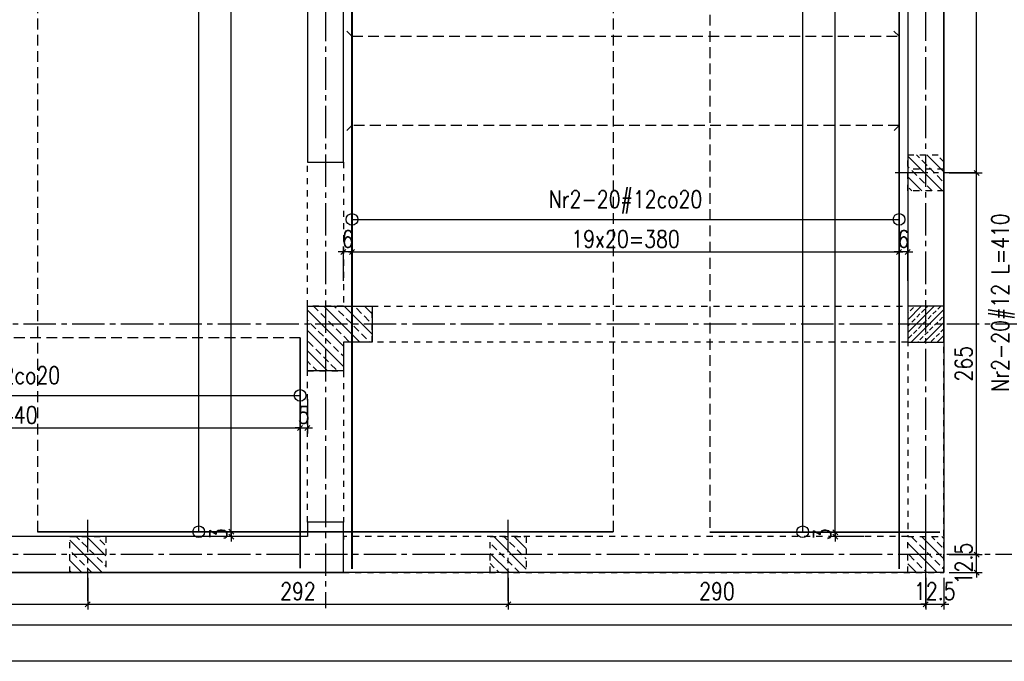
# Model space of a CAD drawing. Extents: x 1815904 to 1900213, y -29904 to -15054.
# Tile 6 of 11: x 1842597 to 1849435, y -29904 to -25449. Entities that reach past the tile are written whole.
import ezdxf

# ---------------------------------------------------------------- set-up
doc = ezdxf.new("R2010")
doc.units = 0
doc.header["$LTSCALE"] = 300
doc.header["$PDMODE"] = 1
for name, pattern in [('CENTER2', [1.125, 0.75, -0.125, 0.125, -0.125]), ('DASHED2', [0.375, 0.25, -0.125]), ('PRZERYWANA', [0.282222, 0.141111, -0.141111])]:
    doc.linetypes.add(name, pattern=pattern)
doc.layers.get('0').update_dxf_attribs({"linetype": 'CONTINUOUS'})
doc.layers.get('Defpoints').update_dxf_attribs({"linetype": 'CONTINUOUS'})
for name, color, linetype in [('111 - opisy TXT3', 2, 'CONTINUOUS'), ('2 - linie odniesienia opisy', 8, 'CONTINUOUS'), ('33 - linia 2', 3, 'CONTINUOUS'), ('44 - osie 2', 6, 'CENTER2'), ('55 - cienka przerywana 2', 1, 'DASHED2'), ('555 - cienka przerywana 3', 1, 'PRZERYWANA')]:
    doc.layers.add(name, color=color, linetype=linetype)
doc.styles.add('TXT2', font='simplex.shx', dxfattribs={"width": 0.8, "height": 120})
doc.dimstyles.new('R1 - centymetry', dxfattribs={"dimtxt": 120, "dimasz": 35, "dimexe": 37.5, "dimexo": 37.5, "dimgap": 20, "dimtad": 0, "dimdec": 0, "dimlfac": 0.1, "dimzin": 0, "dimdsep": 46, "dimtxsty": 'TXT2', "dimblk1": 'OBLIQUE', "dimblk2": 'OBLIQUE', "dimsah": 1, "dimcen": -1.5, "dimdle": 25, "dimclrt": 4, "dimadec": 0, "dimazin": 0, "dimtfac": 0.75, "dimtdec": 0, "dimtix": 1, "dimtmove": 2, "dimatfit": 3, "dimldrblk": 'OBLIQUE', "dimfxl": 200, "dimfxlon": 1, "dimtvp": 0.75, "dimtolj": 1, "dimtzin": 0, "dimarcsym": 0})
doc.dimstyles.new('wym zbr', dxfattribs={"dimtxt": 60, "dimasz": 35, "dimexe": 37.5, "dimexo": 37.5, "dimgap": 0.75, "dimtad": 0, "dimdec": 0, "dimlfac": 0.1, "dimzin": 0, "dimdsep": 46, "dimtxsty": 'TXT2', "dimblk1": 'OBLIQUE', "dimblk2": 'OBLIQUE', "dimsah": 1, "dimcen": -1.5, "dimdle": 25, "dimse1": 1, "dimse2": 1, "dimsd1": 1, "dimsd2": 1, "dimclrt": 4, "dimadec": 0, "dimazin": 0, "dimtfac": 0.75, "dimtdec": 0, "dimtix": 1, "dimtmove": 2, "dimatfit": 3, "dimldrblk": 'OBLIQUE', "dimfxl": 200, "dimfxlon": 1, "dimtvp": 0.75, "dimtolj": 1, "dimtzin": 0, "dimarcsym": 0})
doc.dimstyles.new('wym_plyta', dxfattribs={"dimtxt": 120, "dimasz": 2, "dimexe": 17.5, "dimexo": 37.5, "dimgap": 1.5, "dimtad": 0, "dimdec": 0, "dimlfac": 0.1, "dimzin": 0, "dimdsep": 46, "dimtxsty": 'TXT2', "dimblk": 'kolo wym', "dimcen": -3, "dimdle": 12.5, "dimse1": 1, "dimse2": 1, "dimclrt": 4, "dimadec": 0, "dimazin": 0, "dimtfac": 0.75, "dimtdec": 0, "dimtix": 1, "dimtmove": 2, "dimatfit": 3, "dimldrblk": 'OBLIQUE', "dimfxl": 1, "dimtvp": 0.75, "dimtolj": 1, "dimtzin": 0, "dimarcsym": 0})
pattern_1 = [(135, (2913695.26, 312561.3), (70.710678, 70.710678), []), (135, (2913624.55, 312561.3), (70.710678, 70.710678), [50, -25])]

# ---------------------------------------------------------------- blocks, each defined once
blk = doc.blocks.new('G$CAF9F38F7')
at = {"layer": '2 - linie odniesienia opisy', "transparency": 33554687}
h = blk.add_hatch(dxfattribs=at)
h.set_pattern_fill('ANSI33', color=256, scale=400, angle=180)
h.set_pattern_definition(pattern_1)
h.paths.add_polyline_path([(250, 2400), (0, 2400), (0, 2650), (250, 2650)])
h = blk.add_hatch(dxfattribs=at)
h.set_pattern_fill('ANSI33', color=256, scale=400, angle=180)
h.set_pattern_definition(pattern_1)
h.paths.add_polyline_path([(-5570, -250), (-5820, -250), (-5820, 0), (-5570, 0)])
h = blk.add_hatch(dxfattribs=at)
h.set_pattern_fill('ANSI33', color=256, scale=400, angle=180)
h.set_pattern_definition(pattern_1)
h.paths.add_polyline_path([(-2650, -250), (-2900, -250), (-2900, 0), (-2650, 0)])
h = blk.add_hatch(dxfattribs=at)
h.set_pattern_fill('ANSI33', color=256, scale=400, angle=180)
h.set_pattern_definition(pattern_1)
h.paths.add_polyline_path([(250, -250), (0, -250), (0, 0), (250, 0)])
at = {"layer": '44 - osie 2'}
for points in [[(476.1, 2525), (-117.8, 2525)], [(-5695, -446.5), (-5695, 147.5)], [(-2775, -446.5), (-2775, 147.5)], [(125, -446.5), (125, 147.5)]]:
    blk.add_lwpolyline(points, dxfattribs=at)
at = {"layer": '555 - cienka przerywana 3'}
for points in [[(250, 2400), (0, 2400), (0, 2650), (250, 2650), (250, 2400)], [(-5570, -250), (-5820, -250), (-5820, 0), (-5570, 0), (-5570, -250)], [(-2650, -250), (-2900, -250), (-2900, 0), (-2650, 0), (-2650, -250)], [(250, -250), (0, -250), (0, 0), (250, 0), (250, -250)]]:
    blk.add_lwpolyline(points, close=True, dxfattribs=at)
blk = doc.blocks.new('_OBLIQUE')
at = {"color": 0, "linetype": 'ByBlock'}
blk.add_line((-0.5, -0.5), (0.5, 0.5), dxfattribs=at)
blk = doc.blocks.new('*D66')
at = {"layer": '2 - linie odniesienia opisy', "color": 0, "lineweight": -2, "transparency": 16777216}
for p, q in [((1839969.7, -29325.5), (1839969.7, -29545)), ((1843069.7, -29325.5), (1843069.7, -29545)), ((1839944.7, -29507.5), (1843094.7, -29507.5))]:
    blk.add_line(p, q, dxfattribs=at)
at = {"layer": 'Defpoints', "color": 0, "transparency": 16777216}
for p in [(1839969.7, -29288), (1843069.7, -29288), (1843069.7, -29507.5)]:
    blk.add_point(p, dxfattribs=at)
at = {"layer": '2 - linie odniesienia opisy', "color": 0, "lineweight": -2, "transparency": 16777216, "xscale": 35, "yscale": 35, "zscale": 35, "rotation": 180}
blk.add_blockref('_OBLIQUE', (1839969.7, -29507.5), dxfattribs=at)
at = {"layer": '2 - linie odniesienia opisy', "color": 0, "lineweight": -2, "transparency": 16777216, "xscale": 35, "yscale": 35, "zscale": 35}
blk.add_blockref('_OBLIQUE', (1843069.7, -29507.5), dxfattribs=at)
at = {"layer": '2 - linie odniesienia opisy', "color": 4, "transparency": 16777216, "insert": (1841519.7, -29417.5), "char_height": 120, "attachment_point": 5, "style": 'TXT2'}
blk.add_mtext('\\A1;310', dxfattribs=at)
blk = doc.blocks.new('*D67')
at = {"layer": '2 - linie odniesienia opisy', "color": 0, "lineweight": -2, "transparency": 16777216}
for p, q in [((1843069.7, -29325.5), (1843069.7, -29545)), ((1845989.7, -29325.5), (1845989.7, -29545)), ((1843044.7, -29507.5), (1846014.7, -29507.5))]:
    blk.add_line(p, q, dxfattribs=at)
at = {"layer": 'Defpoints', "color": 0, "transparency": 16777216}
for p in [(1843069.7, -29288), (1845989.7, -29288), (1845989.7, -29507.5)]:
    blk.add_point(p, dxfattribs=at)
at = {"layer": '2 - linie odniesienia opisy', "color": 0, "lineweight": -2, "transparency": 16777216, "xscale": 35, "yscale": 35, "zscale": 35, "rotation": 180}
blk.add_blockref('_OBLIQUE', (1843069.7, -29507.5), dxfattribs=at)
at = {"layer": '2 - linie odniesienia opisy', "color": 0, "lineweight": -2, "transparency": 16777216, "xscale": 35, "yscale": 35, "zscale": 35}
blk.add_blockref('_OBLIQUE', (1845989.7, -29507.5), dxfattribs=at)
at = {"layer": '2 - linie odniesienia opisy', "color": 4, "transparency": 16777216, "insert": (1844529.7, -29417.5), "char_height": 120, "attachment_point": 5, "style": 'TXT2'}
blk.add_mtext('\\A1;292', dxfattribs=at)
blk = doc.blocks.new('*D68')
at = {"layer": '2 - linie odniesienia opisy', "color": 0, "lineweight": -2, "transparency": 16777216}
for p, q in [((1845989.7, -29325.5), (1845989.7, -29545)), ((1848889.7, -29325.5), (1848889.7, -29545)), ((1845964.7, -29507.5), (1848914.7, -29507.5))]:
    blk.add_line(p, q, dxfattribs=at)
at = {"layer": 'Defpoints', "color": 0, "transparency": 16777216}
for p in [(1845989.7, -29288), (1848889.7, -29288), (1848889.7, -29507.5)]:
    blk.add_point(p, dxfattribs=at)
at = {"layer": '2 - linie odniesienia opisy', "color": 0, "lineweight": -2, "transparency": 16777216, "xscale": 35, "yscale": 35, "zscale": 35, "rotation": 180}
blk.add_blockref('_OBLIQUE', (1845989.7, -29507.5), dxfattribs=at)
at = {"layer": '2 - linie odniesienia opisy', "color": 0, "lineweight": -2, "transparency": 16777216, "xscale": 35, "yscale": 35, "zscale": 35}
blk.add_blockref('_OBLIQUE', (1848889.7, -29507.5), dxfattribs=at)
at = {"layer": '2 - linie odniesienia opisy', "color": 4, "transparency": 16777216, "insert": (1847439.7, -29417.5), "char_height": 120, "attachment_point": 5, "style": 'TXT2'}
blk.add_mtext('\\A1;290', dxfattribs=at)
blk = doc.blocks.new('*D69')
at = {"layer": '2 - linie odniesienia opisy', "color": 0, "lineweight": -2, "transparency": 16777216}
for p, q in [((1848889.7, -29325.5), (1848889.7, -29545)), ((1849014.7, -29325.5), (1849014.7, -29545)), ((1848889.7, -29507.5), (1848854.7, -29507.5)), ((1848889.7, -29507.5), (1849014.7, -29507.5)), ((1849014.7, -29507.5), (1849049.7, -29507.5))]:
    blk.add_line(p, q, dxfattribs=at)
at = {"layer": 'Defpoints', "color": 0, "transparency": 16777216}
for p in [(1848889.7, -29288), (1849014.7, -29288), (1849014.7, -29507.5)]:
    blk.add_point(p, dxfattribs=at)
at = {"layer": '2 - linie odniesienia opisy', "color": 0, "lineweight": -2, "transparency": 16777216, "xscale": 35, "yscale": 35, "zscale": 35}
blk.add_blockref('_OBLIQUE', (1848889.7, -29507.5), dxfattribs=at)
at = {"layer": '2 - linie odniesienia opisy', "color": 0, "lineweight": -2, "transparency": 16777216, "xscale": 35, "yscale": 35, "zscale": 35, "rotation": 180}
blk.add_blockref('_OBLIQUE', (1849014.7, -29507.5), dxfattribs=at)
at = {"layer": '2 - linie odniesienia opisy', "color": 4, "transparency": 16777216, "insert": (1848952.2, -29417.5), "char_height": 120, "attachment_point": 5, "style": 'TXT2'}
blk.add_mtext('\\A1;12.5', dxfattribs=at)
blk = doc.blocks.new('*D70')
at = {"layer": '2 - linie odniesienia opisy', "color": 0, "lineweight": -2, "transparency": 16777216}
for p, q in [((1849243, -29163), (1849243, -29128)), ((1849052.2, -29163), (1849280.5, -29163)), ((1849243, -29288), (1849243, -29163)), ((1849052.2, -29288), (1849280.5, -29288)), ((1849243, -29288), (1849243, -29323))]:
    blk.add_line(p, q, dxfattribs=at)
at = {"layer": 'Defpoints', "color": 0, "transparency": 16777216}
for p in [(1849014.7, -29163), (1849243, -29163), (1849014.7, -29288)]:
    blk.add_point(p, dxfattribs=at)
at = {"layer": '2 - linie odniesienia opisy', "color": 0, "lineweight": -2, "transparency": 16777216, "xscale": 35, "yscale": 35, "zscale": 35}
for p, rotation in [((1849243, -29163), 270), ((1849243, -29288), 90)]:
    blk.add_blockref('_OBLIQUE', p, dxfattribs=dict(at, rotation=rotation))
at = {"layer": '2 - linie odniesienia opisy', "color": 4, "transparency": 16777216, "insert": (1849153, -29225.5), "char_height": 120, "attachment_point": 5, "rotation": 90, "style": 'TXT2'}
blk.add_mtext('\\A1;12.5', dxfattribs=at)
blk = doc.blocks.new('*D71')
at = {"layer": '2 - linie odniesienia opisy', "color": 0, "lineweight": -2, "transparency": 16777216}
for p, q in [((1849052.2, -26513), (1849280.5, -26513)), ((1849243, -29188), (1849243, -26488)), ((1849052.2, -29163), (1849280.5, -29163))]:
    blk.add_line(p, q, dxfattribs=at)
at = {"layer": 'Defpoints', "color": 0, "transparency": 16777216}
for p in [(1849014.7, -26513), (1849243, -26513), (1849014.7, -29163)]:
    blk.add_point(p, dxfattribs=at)
at = {"layer": '2 - linie odniesienia opisy', "color": 0, "lineweight": -2, "transparency": 16777216, "xscale": 35, "yscale": 35, "zscale": 35}
for p, rotation in [((1849243, -26513), 90), ((1849243, -29163), 270)]:
    blk.add_blockref('_OBLIQUE', p, dxfattribs=dict(at, rotation=rotation))
at = {"layer": '2 - linie odniesienia opisy', "color": 4, "transparency": 16777216, "insert": (1849153, -27838), "char_height": 120, "attachment_point": 5, "rotation": 90, "style": 'TXT2'}
blk.add_mtext('\\A1;265', dxfattribs=at)
blk = doc.blocks.new('*D72')
at = {"layer": '2 - linie odniesienia opisy', "color": 0, "lineweight": -2, "transparency": 16777216}
for p, q in [((1849052.2, -23863), (1849280.5, -23863)), ((1849243, -26538), (1849243, -23838)), ((1849052.2, -26513), (1849280.5, -26513))]:
    blk.add_line(p, q, dxfattribs=at)
at = {"layer": 'Defpoints', "color": 0, "transparency": 16777216}
for p in [(1849014.7, -23863), (1849243, -23863), (1849014.7, -26513)]:
    blk.add_point(p, dxfattribs=at)
at = {"layer": '2 - linie odniesienia opisy', "color": 0, "lineweight": -2, "transparency": 16777216, "xscale": 35, "yscale": 35, "zscale": 35}
for p, rotation in [((1849243, -23863), 90), ((1849243, -26513), 270)]:
    blk.add_blockref('_OBLIQUE', p, dxfattribs=dict(at, rotation=rotation))
at = {"layer": '2 - linie odniesienia opisy', "color": 4, "transparency": 16777216, "insert": (1849153, -25188), "char_height": 120, "attachment_point": 5, "rotation": 90, "style": 'TXT2'}
blk.add_mtext('\\A1;265', dxfattribs=at)
blk = doc.blocks.new('kolo wym')
at = {"layer": '2 - linie odniesienia opisy'}
blk.add_circle((0, 0), 20.3, dxfattribs=at)
blk = doc.blocks.new('*D79')
at = {"layer": '2 - linie odniesienia opisy', "color": 0, "lineweight": -2, "transparency": 16777216}
blk.add_line((1843840.8, -29002.4), (1843840.8, -17006.4), dxfattribs=at)
at = {"layer": 'Defpoints', "color": 0, "transparency": 16777216}
for p in [(1843840.8, -17004.4), (1844547.6, -17004.4), (1844066.7, -29004.4)]:
    blk.add_point(p, dxfattribs=at)
at = {"layer": '2 - linie odniesienia opisy', "color": 0, "lineweight": -2, "transparency": 16777216, "xscale": 2, "yscale": 2, "zscale": 2}
for p, rotation in [((1843840.8, -17004.4), 90), ((1843840.8, -29004.4), 270)]:
    blk.add_blockref('kolo wym', p, dxfattribs=dict(at, rotation=rotation))
at = {"layer": '2 - linie odniesienia opisy', "color": 4, "transparency": 16777216, "insert": (1843720.8, -23004.4), "char_height": 120, "attachment_point": 5, "rotation": 90, "style": 'TXT2'}
blk.add_mtext('\\A1;Nr1-61#12co20', dxfattribs=at)
blk = doc.blocks.new('*D80')
at = {"layer": '2 - linie odniesienia opisy', "color": 0, "lineweight": -2, "transparency": 16777216}
for p, q in [((1844166.7, -17004.4), (1844029.2, -17004.4)), ((1844066.7, -29029.4), (1844066.7, -16979.4)), ((1844166.7, -29004.4), (1844029.2, -29004.4))]:
    blk.add_line(p, q, dxfattribs=at)
at = {"layer": 'Defpoints', "color": 0, "transparency": 16777216}
for p in [(1844066.7, -17004.4), (1844792.1, -17004.4), (1844792.1, -29004.4)]:
    blk.add_point(p, dxfattribs=at)
at = {"layer": '2 - linie odniesienia opisy', "color": 0, "lineweight": -2, "transparency": 16777216, "xscale": 35, "yscale": 35, "zscale": 35}
for p, rotation in [((1844066.7, -17004.4), 90), ((1844066.7, -29004.4), 270)]:
    blk.add_blockref('_OBLIQUE', p, dxfattribs=dict(at, rotation=rotation))
at = {"layer": '2 - linie odniesienia opisy', "color": 4, "transparency": 16777216, "insert": (1843976.7, -23004.4), "char_height": 120, "attachment_point": 5, "rotation": 90, "style": 'TXT2'}
blk.add_mtext('\\A1;60x20=1200', dxfattribs=at)
blk = doc.blocks.new('*D81')
at = {"layer": '2 - linie odniesienia opisy', "color": 0, "lineweight": -2, "transparency": 16777216}
for p, q in [((1844066.7, -29004.4), (1844066.7, -28969.4)), ((1844266.7, -29004.4), (1844029.2, -29004.4)), ((1844266.7, -29038), (1844029.2, -29038)), ((1844066.7, -29004.4), (1844066.7, -29038)), ((1844066.7, -29038), (1844066.7, -29073))]:
    blk.add_line(p, q, dxfattribs=at)
at = {"layer": 'Defpoints', "color": 0, "transparency": 16777216}
for p in [(1844066.7, -29038), (1844594.7, -29038), (1844719.7, -29004.4)]:
    blk.add_point(p, dxfattribs=at)
at = {"layer": '2 - linie odniesienia opisy', "color": 0, "lineweight": -2, "transparency": 16777216, "xscale": 35, "yscale": 35, "zscale": 35}
for p, rotation in [((1844066.7, -29004.4), 270), ((1844066.7, -29038), 90)]:
    blk.add_blockref('_OBLIQUE', p, dxfattribs=dict(at, rotation=rotation))
at = {"layer": '2 - linie odniesienia opisy', "color": 4, "transparency": 16777216, "insert": (1843976.7, -29021.2), "char_height": 120, "attachment_point": 5, "rotation": 90, "style": 'TXT2'}
blk.add_mtext('\\A1;3', dxfattribs=at)
blk = doc.blocks.new('*D87')
at = {"layer": '2 - linie odniesienia opisy', "color": 0, "lineweight": -2, "transparency": 16777216}
blk.add_line((1844906.7, -26835.9), (1848702.7, -26835.9), dxfattribs=at)
at = {"layer": 'Defpoints', "color": 0, "transparency": 16777216}
for p in [(1848704.7, -26835.9), (1844904.7, -27061.8), (1848704.7, -27542.6)]:
    blk.add_point(p, dxfattribs=at)
at = {"layer": '2 - linie odniesienia opisy', "color": 0, "lineweight": -2, "transparency": 16777216, "xscale": 2, "yscale": 2, "zscale": 2, "rotation": 180}
blk.add_blockref('kolo wym', (1844904.7, -26835.9), dxfattribs=at)
at = {"layer": '2 - linie odniesienia opisy', "color": 0, "lineweight": -2, "transparency": 16777216, "xscale": 2, "yscale": 2, "zscale": 2}
blk.add_blockref('kolo wym', (1848704.7, -26835.9), dxfattribs=at)
at = {"layer": '2 - linie odniesienia opisy', "color": 4, "transparency": 16777216, "insert": (1846804.7, -26715.9), "char_height": 120, "attachment_point": 5, "style": 'TXT2'}
blk.add_mtext('\\A1;Nr2-20#12co20', dxfattribs=at)
blk = doc.blocks.new('*D88')
at = {"layer": '2 - linie odniesienia opisy', "color": 0, "lineweight": -2, "transparency": 16777216}
for p, q in [((1844879.7, -27061.8), (1848729.7, -27061.8)), ((1844904.7, -27161.8), (1844904.7, -27024.3)), ((1848704.7, -27161.8), (1848704.7, -27024.3))]:
    blk.add_line(p, q, dxfattribs=at)
at = {"layer": 'Defpoints', "color": 0, "transparency": 16777216}
for p in [(1848704.7, -27061.8), (1844904.7, -27787.2), (1848704.7, -27787.2)]:
    blk.add_point(p, dxfattribs=at)
at = {"layer": '2 - linie odniesienia opisy', "color": 0, "lineweight": -2, "transparency": 16777216, "xscale": 35, "yscale": 35, "zscale": 35, "rotation": 180}
blk.add_blockref('_OBLIQUE', (1844904.7, -27061.8), dxfattribs=at)
at = {"layer": '2 - linie odniesienia opisy', "color": 0, "lineweight": -2, "transparency": 16777216, "xscale": 35, "yscale": 35, "zscale": 35}
blk.add_blockref('_OBLIQUE', (1848704.7, -27061.8), dxfattribs=at)
at = {"layer": '2 - linie odniesienia opisy', "color": 4, "transparency": 16777216, "insert": (1846804.7, -26971.8), "char_height": 120, "attachment_point": 5, "style": 'TXT2'}
blk.add_mtext('\\A1;19x20=380', dxfattribs=at)
blk = doc.blocks.new('*D89')
at = {"layer": '2 - linie odniesienia opisy', "color": 0, "lineweight": -2, "transparency": 16777216}
for p, q in [((1844844.7, -27061.8), (1844809.7, -27061.8)), ((1844844.7, -27261.8), (1844844.7, -27024.3)), ((1844904.7, -27061.8), (1844844.7, -27061.8)), ((1844904.7, -27261.8), (1844904.7, -27024.3)), ((1844904.7, -27061.8), (1844939.7, -27061.8))]:
    blk.add_line(p, q, dxfattribs=at)
at = {"layer": 'Defpoints', "color": 0, "transparency": 16777216}
for p in [(1844844.7, -27061.8), (1844844.7, -27417.6), (1844904.7, -27417.6)]:
    blk.add_point(p, dxfattribs=at)
at = {"layer": '2 - linie odniesienia opisy', "color": 0, "lineweight": -2, "transparency": 16777216, "xscale": 35, "yscale": 35, "zscale": 35}
blk.add_blockref('_OBLIQUE', (1844844.7, -27061.8), dxfattribs=at)
at = {"layer": '2 - linie odniesienia opisy', "color": 0, "lineweight": -2, "transparency": 16777216, "xscale": 35, "yscale": 35, "zscale": 35, "rotation": 180}
blk.add_blockref('_OBLIQUE', (1844904.7, -27061.8), dxfattribs=at)
at = {"layer": '2 - linie odniesienia opisy', "color": 4, "transparency": 16777216, "insert": (1844874.7, -26971.8), "char_height": 120, "attachment_point": 5, "style": 'TXT2'}
blk.add_mtext('\\A1;6', dxfattribs=at)
blk = doc.blocks.new('*D90')
at = {"layer": '2 - linie odniesienia opisy', "color": 0, "lineweight": -2, "transparency": 16777216}
for p, q in [((1848704.7, -27061.8), (1848669.7, -27061.8)), ((1848704.7, -27261.8), (1848704.7, -27024.3)), ((1848764.7, -27061.8), (1848704.7, -27061.8)), ((1848764.7, -27261.8), (1848764.7, -27024.3)), ((1848764.7, -27061.8), (1848799.7, -27061.8))]:
    blk.add_line(p, q, dxfattribs=at)
at = {"layer": 'Defpoints', "color": 0, "transparency": 16777216}
for p in [(1848704.7, -27061.8), (1848704.7, -27417.6), (1848764.7, -27417.6)]:
    blk.add_point(p, dxfattribs=at)
at = {"layer": '2 - linie odniesienia opisy', "color": 0, "lineweight": -2, "transparency": 16777216, "xscale": 35, "yscale": 35, "zscale": 35}
blk.add_blockref('_OBLIQUE', (1848704.7, -27061.8), dxfattribs=at)
at = {"layer": '2 - linie odniesienia opisy', "color": 0, "lineweight": -2, "transparency": 16777216, "xscale": 35, "yscale": 35, "zscale": 35, "rotation": 180}
blk.add_blockref('_OBLIQUE', (1848764.7, -27061.8), dxfattribs=at)
at = {"layer": '2 - linie odniesienia opisy', "color": 4, "transparency": 16777216, "insert": (1848734.7, -26971.8), "char_height": 120, "attachment_point": 5, "style": 'TXT2'}
blk.add_mtext('\\A1;6', dxfattribs=at)
blk = doc.blocks.new('*D95')
at = {"layer": 'Defpoints', "color": 0, "transparency": 16777216}
for p in [(1849630.9, -25563), (1849546.8, -29263), (1849680.9, -29263)]:
    blk.add_point(p, dxfattribs=at)
at = {"layer": '2 - linie odniesienia opisy', "color": 4, "transparency": 16777216, "insert": (1849426.8, -27413), "char_height": 120, "attachment_point": 5, "rotation": 90, "style": 'TXT2'}
blk.add_mtext('\\A1;Nr2-20#12 L={\\A1;410}', dxfattribs=at)
blk = doc.blocks.new('*D96')
at = {"layer": '2 - linie odniesienia opisy', "color": 0, "lineweight": -2, "transparency": 16777216}
blk.add_line((1840146.7, -28058), (1844542.7, -28058), dxfattribs=at)
at = {"layer": 'Defpoints', "color": 0, "transparency": 16777216}
for p in [(1844544.7, -28058), (1840144.7, -28283.8), (1844544.7, -28764.7)]:
    blk.add_point(p, dxfattribs=at)
at = {"layer": '2 - linie odniesienia opisy', "color": 0, "lineweight": -2, "transparency": 16777216, "xscale": 2, "yscale": 2, "zscale": 2, "rotation": 180}
blk.add_blockref('kolo wym', (1840144.7, -28058), dxfattribs=at)
at = {"layer": '2 - linie odniesienia opisy', "color": 0, "lineweight": -2, "transparency": 16777216, "xscale": 2, "yscale": 2, "zscale": 2}
blk.add_blockref('kolo wym', (1844544.7, -28058), dxfattribs=at)
at = {"layer": '2 - linie odniesienia opisy', "color": 4, "transparency": 16777216, "insert": (1842344.7, -27938), "char_height": 120, "attachment_point": 5, "style": 'TXT2'}
blk.add_mtext('\\A1;Nr3-23#12co20', dxfattribs=at)
blk = doc.blocks.new('*D97')
at = {"layer": '2 - linie odniesienia opisy', "color": 0, "lineweight": -2, "transparency": 16777216}
for p, q in [((1840119.7, -28283.8), (1844569.7, -28283.8)), ((1840144.7, -28383.8), (1840144.7, -28246.3)), ((1844544.7, -28383.8), (1844544.7, -28246.3))]:
    blk.add_line(p, q, dxfattribs=at)
at = {"layer": 'Defpoints', "color": 0, "transparency": 16777216}
for p in [(1844544.7, -28283.8), (1840144.7, -29009.2), (1844544.7, -29009.2)]:
    blk.add_point(p, dxfattribs=at)
at = {"layer": '2 - linie odniesienia opisy', "color": 0, "lineweight": -2, "transparency": 16777216, "xscale": 35, "yscale": 35, "zscale": 35, "rotation": 180}
blk.add_blockref('_OBLIQUE', (1840144.7, -28283.8), dxfattribs=at)
at = {"layer": '2 - linie odniesienia opisy', "color": 0, "lineweight": -2, "transparency": 16777216, "xscale": 35, "yscale": 35, "zscale": 35}
blk.add_blockref('_OBLIQUE', (1844544.7, -28283.8), dxfattribs=at)
at = {"layer": '2 - linie odniesienia opisy', "color": 4, "transparency": 16777216, "insert": (1842344.7, -28193.8), "char_height": 120, "attachment_point": 5, "style": 'TXT2'}
blk.add_mtext('\\A1;22x20=440', dxfattribs=at)
blk = doc.blocks.new('*D98')
at = {"layer": '2 - linie odniesienia opisy', "color": 0, "lineweight": -2, "transparency": 16777216}
for p, q in [((1844544.7, -28083.8), (1844544.7, -28321.3)), ((1844594.7, -28083.8), (1844594.7, -28321.3)), ((1844544.7, -28283.8), (1844509.7, -28283.8)), ((1844544.7, -28283.8), (1844594.7, -28283.8)), ((1844594.7, -28283.8), (1844629.7, -28283.8))]:
    blk.add_line(p, q, dxfattribs=at)
at = {"layer": 'Defpoints', "color": 0, "transparency": 16777216}
for p in [(1844544.7, -27658), (1844594.7, -27663), (1844594.7, -28283.8)]:
    blk.add_point(p, dxfattribs=at)
at = {"layer": '2 - linie odniesienia opisy', "color": 0, "lineweight": -2, "transparency": 16777216, "xscale": 35, "yscale": 35, "zscale": 35}
blk.add_blockref('_OBLIQUE', (1844544.7, -28283.8), dxfattribs=at)
at = {"layer": '2 - linie odniesienia opisy', "color": 0, "lineweight": -2, "transparency": 16777216, "xscale": 35, "yscale": 35, "zscale": 35, "rotation": 180}
blk.add_blockref('_OBLIQUE', (1844594.7, -28283.8), dxfattribs=at)
at = {"layer": '2 - linie odniesienia opisy', "color": 4, "transparency": 16777216, "insert": (1844569.7, -28193.8), "char_height": 120, "attachment_point": 5, "style": 'TXT2'}
blk.add_mtext('\\A1;5', dxfattribs=at)
blk = doc.blocks.new('*D117')
at = {"layer": '2 - linie odniesienia opisy', "color": 0, "lineweight": -2, "transparency": 16777216}
blk.add_line((1848035.1, -29002.4), (1848035.1, -16080), dxfattribs=at)
at = {"layer": 'Defpoints', "color": 0, "transparency": 16777216}
for p in [(1848035.1, -16078), (1848741.8, -16078), (1848260.9, -29004.4)]:
    blk.add_point(p, dxfattribs=at)
at = {"layer": '2 - linie odniesienia opisy', "color": 0, "lineweight": -2, "transparency": 16777216, "xscale": 2, "yscale": 2, "zscale": 2}
for p, rotation in [((1848035.1, -16078), 90), ((1848035.1, -29004.4), 270)]:
    blk.add_blockref('kolo wym', p, dxfattribs=dict(at, rotation=rotation))
at = {"layer": '2 - linie odniesienia opisy', "color": 4, "transparency": 16777216, "insert": (1847915.1, -22541.2), "char_height": 120, "attachment_point": 5, "rotation": 90, "style": 'TXT2'}
blk.add_mtext('\\A1;Nr4-66#12co20', dxfattribs=at)
blk = doc.blocks.new('*D118')
at = {"layer": '2 - linie odniesienia opisy', "color": 0, "lineweight": -2, "transparency": 16777216}
for p, q in [((1848260.9, -29033), (1848260.9, -16183)), ((1848360.9, -16208), (1848223.4, -16208)), ((1848360.9, -29008), (1848223.4, -29008))]:
    blk.add_line(p, q, dxfattribs=at)
at = {"layer": 'Defpoints', "color": 0, "transparency": 16777216}
for p in [(1848260.9, -16208), (1848764.7, -16208), (1848764.7, -29008)]:
    blk.add_point(p, dxfattribs=at)
at = {"layer": '2 - linie odniesienia opisy', "color": 0, "lineweight": -2, "transparency": 16777216, "xscale": 35, "yscale": 35, "zscale": 35}
for p, rotation in [((1848260.9, -16208), 90), ((1848260.9, -29008), 270)]:
    blk.add_blockref('_OBLIQUE', p, dxfattribs=dict(at, rotation=rotation))
at = {"layer": '2 - linie odniesienia opisy', "color": 4, "transparency": 16777216, "insert": (1848170.9, -22608), "char_height": 120, "attachment_point": 5, "rotation": 90, "style": 'TXT2'}
blk.add_mtext('\\A1;64x20=1280', dxfattribs=at)
blk = doc.blocks.new('*D119')
at = {"layer": '2 - linie odniesienia opisy', "color": 0, "lineweight": -2, "transparency": 16777216}
for p, q in [((1848260.9, -29008), (1848260.9, -28973)), ((1848460.9, -29008), (1848223.4, -29008)), ((1848460.9, -29038), (1848223.4, -29038)), ((1848260.9, -29008), (1848260.9, -29038)), ((1848260.9, -29038), (1848260.9, -29073))]:
    blk.add_line(p, q, dxfattribs=at)
at = {"layer": 'Defpoints', "color": 0, "transparency": 16777216}
for p in [(1848260.9, -29038), (1848764.7, -29008), (1848788.9, -29038)]:
    blk.add_point(p, dxfattribs=at)
at = {"layer": '2 - linie odniesienia opisy', "color": 0, "lineweight": -2, "transparency": 16777216, "xscale": 35, "yscale": 35, "zscale": 35}
for p, rotation in [((1848260.9, -29008), 270), ((1848260.9, -29038), 90)]:
    blk.add_blockref('_OBLIQUE', p, dxfattribs=dict(at, rotation=rotation))
at = {"layer": '2 - linie odniesienia opisy', "color": 4, "transparency": 16777216, "insert": (1848170.9, -29023), "char_height": 120, "attachment_point": 5, "rotation": 90, "style": 'TXT2'}
blk.add_mtext('\\A1;3', dxfattribs=at)
blk = doc.blocks.new('A$C6F0046A3')
at = {"layer": '44 - osie 2'}
for p, q in [((4625, 459), (4625, -13491)), ((8794, 460), (8794, -13490)), ((10179.3, -11518.5), (-1081.6, -11518.5)), ((10179.3, -13118.5), (-492.6, -13118.5))]:
    blk.add_line(p, q, dxfattribs=at)

msp = doc.modelspace()

# ---------------------------------------------------------------- hatches: boundary and pattern name
at = {"layer": '2 - linie odniesienia opisy', "transparency": 33554687}
h = msp.add_hatch(dxfattribs=at)
h.set_pattern_fill('ANSI33', color=256, scale=400, angle=180)
h.set_pattern_definition([(135, (4775256.9, 266561.74), (70.710678, 70.710678), []), (135, (4775186.19, 266561.74), (70.710678, 70.710678), [50, -25])])
h.paths.add_polyline_path([(1844594.7, -27888), (1844594.7, -27438), (1845044.7, -27438), (1845044.7, -27688), (1844844.7, -27688), (1844844.7, -27888)])
h = msp.add_hatch(dxfattribs=at)
h.set_pattern_fill('ANSI33', color=256, scale=10)
h.set_pattern_definition([(45, (-37554.49, -26560.657), (-44.9012806, 44.9012806), []), (45, (-37509.59, -26560.657), (-44.9012806, 44.9012806), [31.75, -15.875])])
h.paths.add_polyline_path([(1848764.7, -27688), (1849014.7, -27688), (1849014.7, -27438), (1848764.7, -27438)])

# ---------------------------------------------------------------- linework, layer by layer
at = {"layer": '111 - opisy TXT3'}
msp.add_lwpolyline([(1838153.5, -29653.9), (1838153.5, -15303.9), (1857653.5, -15303.9), (1857653.5, -29653.9)], close=True, dxfattribs=at)
at = {"layer": '2 - linie odniesienia opisy'}
for p, q in [((1844904.7, -25563), (1844868.9, -25528.1)), ((1848704.7, -25563), (1848668.9, -25528.1)), ((1844904.7, -26183), (1844869.9, -26218.8)), ((1848704.7, -26183), (1848669.9, -26218.8))]:
    msp.add_line(p, q, dxfattribs=at)
for points in [[(1836903.5, -29903.9), (1836903.5, -15053.9), (1857903.5, -15053.9), (1857903.5, -29903.9)], [(1844594.7, -27888), (1844594.7, -27438), (1845044.7, -27438), (1845044.7, -27688), (1844844.7, -27688), (1844844.7, -27888)], [(1848764.7, -27688), (1849014.7, -27688), (1849014.7, -27438), (1848764.7, -27438)]]:
    msp.add_lwpolyline(points, close=True, dxfattribs=at)
for points in [[(1839844.7, -15794.5), (1839844.7, -29288), (1844844.7, -29288), (1844844.7, -28938), (1844594.7, -28938), (1844594.7, -29038), (1840094.7, -29038), (1840094.7, -19089.4)], [(1848764.7, -16044.5), (1848764.7, -24058), (1845944.7, -24058), (1845944.7, -24308), (1848764.7, -24308), (1848764.7, -27688), (1849014.7, -27688), (1849014.7, -15794.5)], [(1844594.7, -19089.4), (1844594.7, -24308), (1844594.7, -26108), (1844594.7, -26108), (1844594.7, -26358), (1844594.7, -26358), (1844594.7, -26438), (1844844.7, -26438), (1844844.7, -24308), (1844944.7, -24308), (1844944.7, -24058), (1844844.7, -24058), (1844844.7, -18839.4)]]:
    msp.add_lwpolyline(points, dxfattribs=at)
at = {"layer": '2 - linie odniesienia opisy', "const_width": 12}
for points in [[(1844904.7, -22183), (1844904.7, -26183)], [(1848704.7, -22183), (1848704.7, -26183)], [(1844904.7, -29263), (1844904.7, -25563)], [(1848704.7, -29263), (1848704.7, -25563)], [(1844544.7, -27658), (1844544.7, -29258)], [(1842719.7, -29004.4), (1846719.7, -29004.4)], [(1848989.7, -29008), (1847389.7, -29008)]]:
    msp.add_lwpolyline(points, dxfattribs=at)
at = {"layer": '2 - linie odniesienia opisy', "linetype": 'PRZERYWANA'}
for points in [[(1844594.7, -26438), (1844844.7, -26438), (1844844.7, -27438), (1844594.7, -27438)], [(1844842.2, -29288), (1849014.7, -29288), (1849014.7, -27688), (1849014.7, -26488), (1848764.7, -26488), (1848764.7, -29038), (1844844.7, -29038)], [(1845044.7, -27438), (1848764.7, -27438), (1848764.7, -27688), (1845044.7, -27688)], [(1844594.7, -27888), (1844844.7, -27888), (1844844.7, -28938), (1844594.7, -28938)]]:
    msp.add_lwpolyline(points, close=True, dxfattribs=at)
at = {"layer": '33 - linia 2'}
msp.add_lwpolyline([(1839844.7, -15794.5), (1849014.7, -15794.5), (1849014.7, -29288), (1839844.7, -29288)], close=True, dxfattribs=at)
at = {"layer": '55 - cienka przerywana 2'}
for p, q in [((1847389.7, -16078), (1847389.7, -29008)), ((1842719.7, -17004.4), (1842719.7, -29004.4)), ((1846719.7, -17004.4), (1846719.7, -29004.4)), ((1844904.7, -25563), (1848704.7, -25563)), ((1848704.7, -26183), (1844904.7, -26183)), ((1844544.7, -27658), (1840144.7, -27658))]:
    msp.add_line(p, q, dxfattribs=at)

# ---------------------------------------------------------------- block references
at = {"layer": '2 - linie odniesienia opisy'}
for name, p in [('A$C6F0046A3', (1840094.7, -16044.5)), ('G$CAF9F38F7', (1848764.7, -29038))]:
    msp.add_blockref(name, p, dxfattribs=at)

# ---------------------------------------------------------------- dimensions: what is measured, and where the dimension line sits
for base, p1, p2, angle, text, dimstyle, override, picture, middle in [((1848035.1, -16078), (1848260.9, -29004.4), (1848741.8, -16078), 90, 'Nr4-66#12co20', 'wym_plyta', {"dimtxsty": 'TXT2', "dimldrblk": 'OBLIQUE', "dimtolj": 1}, '*D117', (1847915.1, -22541.2)), ((1848260.9, -16208), (1848764.7, -29008), (1848764.7, -16208), 90, '64x20=<>', 'R1 - centymetry', {"dimlfac": 0.1, "dimtxsty": 'TXT2', "dimfxl": 100, "dimtolj": 1}, '*D118', (1848170.9, -22608)), ((1843840.8, -17004.4), (1844066.7, -29004.4), (1844547.6, -17004.4), 90, 'Nr1-61#12co20', 'wym_plyta', {"dimtxsty": 'TXT2', "dimldrblk": 'OBLIQUE', "dimtolj": 1}, '*D79', (1843720.8, -23004.4)), ((1844066.7, -17004.4), (1844792.1, -29004.4), (1844792.1, -17004.4), 90, '60x20=<>', 'R1 - centymetry', {"dimlfac": 0.1, "dimtxsty": 'TXT2', "dimfxl": 100, "dimtolj": 1}, '*D80', (1843976.7, -23004.4)), ((1849546.8, -29263), (1849630.9, -25563), (1849680.9, -29263), 270, 'Nr2-20#12 L={\\A1;410}', 'wym zbr', {"dimtxsty": 'TXT2', "dimtolj": 1}, '*D95', (1849426.8, -27413)), ((1849243, -29163), (1849014.7, -29288), (1849014.7, -29163), 90, '12.5', 'R1 - centymetry', {"dimlfac": 0.1, "dimtxsty": 'TXT2', "dimtolj": 1}, '*D70', (1849153, -29225.5))]:
    dim = msp.add_linear_dim(base=base, p1=p1, p2=p2, angle=angle, text=text, dimstyle=dimstyle, override=override, dxfattribs=at)
    dim.commit()
    dim.dimension.update_dxf_attribs({"geometry": picture, "text_midpoint": middle})
for base, p1, p2, picture, middle in [((1849243, -23863), (1849014.7, -26513), (1849014.7, -23863), '*D72', (1849153, -25188)), ((1849243, -26513), (1849014.7, -29163), (1849014.7, -26513), '*D71', (1849153, -27838)), ((1844066.7, -29038), (1844719.7, -29004.4), (1844594.7, -29038), '*D81', (1843976.7, -29021.2)), ((1848260.9, -29038), (1848764.7, -29008), (1848788.9, -29038), '*D119', (1848170.9, -29023))]:
    dim = msp.add_linear_dim(base=base, p1=p1, p2=p2, angle=90, dimstyle='R1 - centymetry', override={"dimlfac": 0.1}, dxfattribs=at)
    dim.commit()
    dim.dimension.update_dxf_attribs({"geometry": picture, "text_midpoint": middle})
for base, p1, p2, text, dimstyle, override, picture, middle in [((1848704.7, -26835.9), (1844904.7, -27061.8), (1848704.7, -27542.6), 'Nr2-20#12co20', 'wym_plyta', {"dimtxsty": 'TXT2', "dimldrblk": 'OBLIQUE', "dimtolj": 1}, '*D87', (1846804.7, -26715.9)), ((1848704.7, -27061.8), (1844904.7, -27787.2), (1848704.7, -27787.2), '19x20=<>', 'R1 - centymetry', {"dimlfac": 0.1, "dimtxsty": 'TXT2', "dimfxl": 100, "dimtolj": 1}, '*D88', (1846804.7, -26971.8)), ((1844544.7, -28058), (1840144.7, -28283.8), (1844544.7, -28764.7), 'Nr3-23#12co20', 'wym_plyta', {"dimtxsty": 'TXT2', "dimldrblk": 'OBLIQUE', "dimtolj": 1}, '*D96', (1842344.7, -27938)), ((1844544.7, -28283.8), (1840144.7, -29009.2), (1844544.7, -29009.2), '22x20=<>', 'R1 - centymetry', {"dimlfac": 0.1, "dimtxsty": 'TXT2', "dimfxl": 100, "dimtolj": 1}, '*D97', (1842344.7, -28193.8)), ((1849014.7, -29507.5), (1848889.7, -29288), (1849014.7, -29288), '12.5', 'R1 - centymetry', {"dimlfac": 0.1, "dimtxsty": 'TXT2', "dimtolj": 1}, '*D69', (1848952.2, -29417.5))]:
    dim = msp.add_linear_dim(base=base, p1=p1, p2=p2, text=text, dimstyle=dimstyle, override=override, dxfattribs=at)
    dim.commit()
    dim.dimension.update_dxf_attribs({"geometry": picture, "text_midpoint": middle})
for base, p1, p2, picture, middle in [((1844844.7, -27061.8), (1844904.7, -27417.6), (1844844.7, -27417.6), '*D89', (1844874.7, -26971.8)), ((1848704.7, -27061.8), (1848764.7, -27417.6), (1848704.7, -27417.6), '*D90', (1848734.7, -26971.8)), ((1844594.7, -28283.8), (1844544.7, -27658), (1844594.7, -27663), '*D98', (1844569.7, -28193.8)), ((1843069.7, -29507.5), (1839969.7, -29288), (1843069.7, -29288), '*D66', (1841519.7, -29417.5)), ((1845989.7, -29507.5), (1843069.7, -29288), (1845989.7, -29288), '*D67', (1844529.7, -29417.5)), ((1848889.7, -29507.5), (1845989.7, -29288), (1848889.7, -29288), '*D68', (1847439.7, -29417.5))]:
    dim = msp.add_linear_dim(base=base, p1=p1, p2=p2, dimstyle='R1 - centymetry', override={"dimlfac": 0.1}, dxfattribs=at)
    dim.commit()
    dim.dimension.update_dxf_attribs({"geometry": picture, "text_midpoint": middle})

doc.saveas('drawing.dxf')
